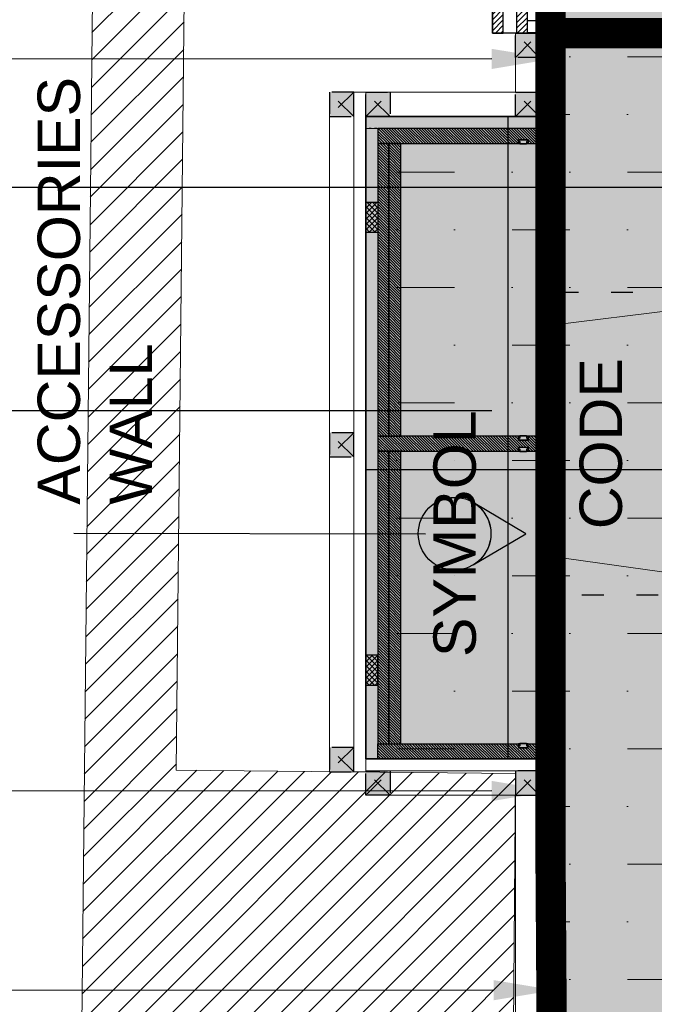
# Model space of a CAD drawing. Header units: centimetres. Extents: x -2854 to 18796, y -762 to 9238.
# Tile 123 of 173: x 567 to 672, y 1743 to 1906. Entities that reach past the tile are written whole.
import ezdxf
from ezdxf.enums import TextEntityAlignment as Align

# ---------------------------------------------------------------- set-up
doc = ezdxf.new("R2010")
doc.units = ezdxf.units.CM
doc.header["$LTSCALE"] = 0.3
doc.linetypes.add('ACAD_ISO02W100', pattern=[15, 12, -3])
doc.linetypes.add('ACAD_ISO03W100', pattern=[30, 12, -18])
for name, color, linetype, lineweight in [('_IVELA_FOCUSING', 30, 'Continuous', 15), ('KK_ARC_WALL 0.2', 3, 'Continuous', 20), ('KK_ARC_WALL DETAIL 0.09', 253, 'Continuous', 9), ('KK_DIM', 253, 'Continuous', 5), ('KK_FIN_CEILING', 7, 'Continuous', 5), ('KK_FUR_DET', 251, 'Continuous', 9), ('KK_FUR_TXT', 251, 'Continuous', 9), ('XR_EXIST_WALLS_0.2', 2, 'Continuous', 20)]:
    doc.layers.add(name, color=color, linetype=linetype, lineweight=lineweight)
for name, color, linetype in [('IVELA __linee di riferimento', 253, 'ACAD_ISO02W100'), ('KK_ARC_AREAS', 1, 'Continuous'), ('KK_ARC_PROJECTION', 253, 'ACAD_ISO03W100'), ('KK_FIN_FLOOR', 7, 'Continuous'), ('KK_FIN_WALLS', 7, 'Continuous'), ('KK_FUR_HATCH', 253, 'Continuous'), ('XR_EXIST_WALL_HATCH', 253, 'Continuous')]:
    doc.layers.add(name, color=color, linetype=linetype)
doc.layers.add('KK_Defpoints', color=40, linetype='Continuous', plot=False)
doc.layers.add('KK_TAG_ELECTRICAL', color=7, linetype='Continuous', true_color=0x0070e2)
doc.styles.add('KIKO Milano_Light', font='Arial.ttf')
doc.dimstyles.new('KIKO', dxfattribs={"dimtxt": 1.5, "dimasz": 1, "dimexe": 0, "dimexo": 2, "dimgap": 0.7, "dimtad": 0, "dimtih": 1, "dimtoh": 1, "dimdec": 0, "dimzin": 0, "dimtxsty": 'KIKO Milano_Light', "dimblk": 'ARCHTICK', "dimcen": 0.09, "dimadec": 1, "dimazin": 0, "dimtfac": 1, "dimtdec": 0, "dimtix": 1, "dimtofl": 0, "dimtmove": 0, "dimatfit": 3, "dimldrblk": 'ARCHTICK', "dimfxl": 5, "dimfxlon": 1, "dimtolj": 1, "dimtzin": 0, "dimlwe": 5, "dimarcsym": 0})
pattern_1 = [(135, (28873.21332761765, -54086.55155207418), (-0.2245064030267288, -0.224506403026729), [])]

# ---------------------------------------------------------------- blocks, each defined once
blk = doc.blocks.new('_ArchTick')
at = {"color": 0, "linetype": 'ByBlock', "const_width": 0.15}
blk.add_lwpolyline([(-0.5, -0.5), (0.5, 0.5)], dxfattribs=at)
blk = doc.blocks.new('*D118')
at = {"layer": 'Defpoints', "color": 0, "transparency": 16777216}
for p in [(539.8462570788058, 1787.187443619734), (654.2577631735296, 1787.187443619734), (654.956426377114, 1610.156779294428)]:
    blk.add_point(p, dxfattribs=at)
at = {"layer": 'KK_DIM', "color": 0, "linetype": 'ACAD_ISO03W100', "lineweight": 5, "transparency": 16777216}
for p, q in [((564.8462570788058, 1787.187443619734), (539.8462570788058, 1787.187443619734)), ((564.8462570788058, 1610.156779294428), (539.8462570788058, 1610.156779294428))]:
    blk.add_line(p, q, dxfattribs=at)
at = {"layer": 'KK_DIM', "color": 0, "lineweight": -2, "transparency": 16777216}
for p, q in [((539.8462570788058, 1787.187443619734), (539.8462570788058, 1705.937459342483)), ((539.8462570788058, 1610.156779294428), (539.8462570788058, 1691.406763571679))]:
    blk.add_line(p, q, dxfattribs=at)
at = {"layer": 'KK_DIM', "color": 0, "lineweight": -2, "transparency": 16777216, "xscale": 5, "yscale": 5, "zscale": 5}
for p, rotation in [((539.8462570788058, 1787.187443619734), 90), ((539.8462570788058, 1610.156779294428), 270)]:
    blk.add_blockref('_ArchTick', p, dxfattribs=dict(at, rotation=rotation))
at = {"layer": 'KK_DIM', "color": 0, "transparency": 16777216, "insert": (539.8462570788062, 1698.67211145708), "char_height": 7.5, "attachment_point": 5, "style": 'KIKO Milano_Light'}
blk.add_mtext('\\A1;177', dxfattribs=at)
blk = doc.blocks.new('*D119')
at = {"layer": 'Defpoints', "color": 0, "transparency": 16777216}
for p in [(654.9564263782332, 1891.282137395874), (539.8462570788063, 1787.210738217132), (654.956426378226, 1787.210738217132)]:
    blk.add_point(p, dxfattribs=at)
at = {"layer": 'KK_DIM', "color": 0, "linetype": 'ACAD_ISO03W100', "lineweight": 5, "transparency": 16777216}
for p, q in [((564.8462570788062, 1891.282137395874), (539.8462570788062, 1891.282137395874)), ((564.8462570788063, 1787.210738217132), (539.8462570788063, 1787.210738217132))]:
    blk.add_line(p, q, dxfattribs=at)
at = {"layer": 'KK_DIM', "color": 0, "lineweight": -2, "transparency": 16777216}
for p, q in [((539.8462570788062, 1891.282137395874), (539.8462570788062, 1846.575735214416)), ((539.8462570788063, 1787.210738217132), (539.8462570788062, 1831.91714039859))]:
    blk.add_line(p, q, dxfattribs=at)
at = {"layer": 'KK_DIM', "color": 0, "lineweight": -2, "transparency": 16777216, "xscale": 5, "yscale": 5, "zscale": 5}
for p, rotation in [((539.8462570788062, 1891.282137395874), 90), ((539.8462570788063, 1787.210738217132), 270)]:
    blk.add_blockref('_ArchTick', p, dxfattribs=dict(at, rotation=rotation))
at = {"layer": 'KK_DIM', "color": 0, "transparency": 16777216, "insert": (539.8462570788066, 1839.246437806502), "char_height": 7.5, "attachment_point": 5, "style": 'KIKO Milano_Light'}
blk.add_mtext('\\A1;104', dxfattribs=at)
blk = doc.blocks.new('*D120')
at = {"layer": 'Defpoints', "color": 0, "transparency": 16777216}
for p in [(539.7191332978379, 2123.473934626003), (654.9564263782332, 2123.473934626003), (654.9564263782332, 1891.282137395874)]:
    blk.add_point(p, dxfattribs=at)
at = {"layer": 'KK_DIM', "color": 0, "linetype": 'ACAD_ISO03W100', "lineweight": 5, "transparency": 16777216}
for p, q in [((564.7191332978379, 2123.473934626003), (539.7191332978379, 2123.473934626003)), ((564.7191332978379, 1891.282137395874), (539.7191332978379, 1891.282137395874))]:
    blk.add_line(p, q, dxfattribs=at)
at = {"layer": 'KK_DIM', "color": 0, "lineweight": -2, "transparency": 16777216}
for p, q in [((539.7191332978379, 2123.473934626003), (539.7191332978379, 2014.709891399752)), ((539.7191332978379, 1891.282137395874), (539.7191332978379, 2000.046180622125))]:
    blk.add_line(p, q, dxfattribs=at)
at = {"layer": 'KK_DIM', "color": 0, "lineweight": -2, "transparency": 16777216, "xscale": 5, "yscale": 5, "zscale": 5}
for p, rotation in [((539.7191332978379, 2123.473934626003), 90), ((539.7191332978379, 1891.282137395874), 270)]:
    blk.add_blockref('_ArchTick', p, dxfattribs=dict(at, rotation=rotation))
at = {"layer": 'KK_DIM', "color": 0, "transparency": 16777216, "insert": (539.7191332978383, 2007.378036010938), "char_height": 7.5, "attachment_point": 5, "style": 'KIKO Milano_Light'}
blk.add_mtext('\\A1;232', dxfattribs=at)
blk = doc.blocks.new('*D124')
at = {"layer": 'Defpoints', "color": 0, "transparency": 16777216}
for p in [(635.1044807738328, 2247.752450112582), (515.87827325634, 1257.477025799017), (645.7087667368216, 1257.477025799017)]:
    blk.add_point(p, dxfattribs=at)
at = {"layer": 'KK_DIM', "color": 0, "linetype": 'ACAD_ISO03W100', "lineweight": 5, "transparency": 16777216}
for p, q in [((540.8782732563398, 2247.752450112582), (515.8782732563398, 2247.752450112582)), ((540.87827325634, 1257.477025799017), (515.87827325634, 1257.477025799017))]:
    blk.add_line(p, q, dxfattribs=at)
at = {"layer": 'KK_DIM', "color": 0, "lineweight": -2, "transparency": 16777216}
for p, q in [((515.8782732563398, 2247.752450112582), (515.8782732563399, 1759.944035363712)), ((515.87827325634, 1257.477025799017), (515.8782732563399, 1745.285440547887))]:
    blk.add_line(p, q, dxfattribs=at)
at = {"layer": 'KK_DIM', "color": 0, "lineweight": -2, "transparency": 16777216, "xscale": 5, "yscale": 5, "zscale": 5}
for p, rotation in [((515.8782732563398, 2247.752450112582), 90), ((515.87827325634, 1257.477025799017), 270)]:
    blk.add_blockref('_ArchTick', p, dxfattribs=dict(at, rotation=rotation))
at = {"layer": 'KK_DIM', "color": 0, "transparency": 16777216, "insert": (515.8782732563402, 1752.614737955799), "char_height": 7.5, "attachment_point": 5, "style": 'KIKO Milano_Light'}
blk.add_mtext('\\A1;990', dxfattribs=at)
blk = doc.blocks.new('LUCE LED_PLAN')
at = {"layer": 'KK_FUR_DET', "color": 8}
blk.add_lwpolyline([(-0.7025000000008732, 0.7000000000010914), (-0.8, 0.7000000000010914), (-0.8, 0.7250454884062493, -0.3615435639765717), (-0.7754626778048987, 0.7545439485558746), (-0.5480554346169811, 0.7966564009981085, -0.04580970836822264), (-0.5116375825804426, 0.8000000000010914), (0.5116375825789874, 0.8000000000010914, -0.04580970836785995), (0.5480554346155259, 0.7966564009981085), (0.7754626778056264, 0.7545439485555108, -0.3615435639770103), (0.8000000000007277, 0.7250454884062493), (0.8000000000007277, 0.7000000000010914), (0.7024999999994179, 0.7000000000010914), (0.7024999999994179, 0.5600000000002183), (0.627499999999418, 0.5600000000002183), (0.627499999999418, 0.7000000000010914), (-0.6275000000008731, 0.7000000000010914), (-0.6275000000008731, 0.5600000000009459), (-0.7025000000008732, 0.5600000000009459), (-0.7025000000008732, 0.7000000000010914)], format="xyb", dxfattribs=at)
blk.add_lwpolyline([(-0.8000000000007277, 1.091393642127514e-12), (-0.8000000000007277, 0.7000000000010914), (-0.7025000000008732, 0.7000000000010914), (-0.7225000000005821, 0.685000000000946), (-0.7025000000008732, 0.6700000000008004), (-0.7225000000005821, 0.6550000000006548), (-0.7025000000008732, 0.6400000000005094), (-0.7225000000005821, 0.6250000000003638), (-0.7025000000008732, 0.6100000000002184), (-0.7225000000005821, 0.5950000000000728), (-0.7025000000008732, 0.5799999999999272), (-0.7025000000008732, 0.5350000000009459), (-0.6275000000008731, 0.5350000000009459), (-0.6275000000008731, 0.5799999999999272), (-0.6075000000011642, 0.5950000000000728), (-0.6275000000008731, 0.6100000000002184), (-0.6075000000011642, 0.6250000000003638), (-0.6275000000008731, 0.6400000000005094), (-0.6075000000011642, 0.6550000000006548), (-0.6275000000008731, 0.6700000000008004), (-0.6075000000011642, 0.685000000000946), (-0.6275000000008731, 0.7000000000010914), (-0.5300000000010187, 0.7000000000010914), (-0.5300000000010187, 0.3700000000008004), (-0.6700000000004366, 0.3700000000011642), (-0.6700000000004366, 0.1000000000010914), (0.6699999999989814, 0.09999999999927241), (0.669999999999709, 0.3699999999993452), (0.5299999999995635, 0.3700000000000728), (0.5299999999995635, 0.7000000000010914), (0.627499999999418, 0.7000000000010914), (0.607499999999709, 0.685000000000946), (0.627499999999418, 0.6700000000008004), (0.607499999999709, 0.6550000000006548), (0.627499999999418, 0.6400000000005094), (0.607499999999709, 0.6250000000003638), (0.627499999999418, 0.6100000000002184), (0.607499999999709, 0.5950000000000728), (0.627499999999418, 0.5799999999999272), (0.627499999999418, 0.5350000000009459), (0.7024999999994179, 0.5350000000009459), (0.7024999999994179, 0.5799999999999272), (0.722499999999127, 0.5950000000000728), (0.7024999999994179, 0.6100000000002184), (0.722499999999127, 0.6250000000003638), (0.7024999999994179, 0.6400000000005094), (0.722499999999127, 0.6550000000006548), (0.7024999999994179, 0.6700000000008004), (0.722499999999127, 0.685000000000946), (0.7024999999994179, 0.7000000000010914), (0.8, 0.7000000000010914), (0.8, -1.091393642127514e-12), (-0.8000000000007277, 1.091393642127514e-12)], dxfattribs=at)

msp = doc.modelspace()

# ---------------------------------------------------------------- hatches: boundary and pattern name
at = {"ltscale": 50}
h = msp.add_hatch(dxfattribs=at)
h.set_pattern_fill('ANSI31', color=256, scale=0.2000000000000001, angle=180, style=0)
h.set_pattern_definition([(225, (1979.742602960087, -145.3005256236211), (0.4490128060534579, -0.4490128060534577), [])])
h.paths.add_polyline_path([(653.1563986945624, 1903.474941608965), (653.1563986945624, 1907.343256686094), (654.9563986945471, 1907.343256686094), (654.9563986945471, 1903.474941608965)])
h.paths.add_polyline_path([(650.9563986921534, 1903.474941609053), (650.9563986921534, 2030.293754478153), (649.1563986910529, 2030.293754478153), (649.1563986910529, 1903.474941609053)])
h.paths.add_polyline_path([(646.9564089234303, 1903.474941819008), (646.9564089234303, 2098.086955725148), (645.1564115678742, 2098.086955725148), (645.1564115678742, 1903.474941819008)])
h.paths.add_polyline_path([(646.9564103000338, 2028.29375447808), (646.9564103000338, 2030.293754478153), (649.1563986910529, 2030.293754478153), (649.1563986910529, 2028.29375447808)])
h.paths.add_polyline_path([(650.9565187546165, 2096.051088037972), (650.9565187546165, 2098.051088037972), (653.1563986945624, 2098.051088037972), (653.1563986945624, 2096.051088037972)])
h.paths.add_polyline_path([(650.9563986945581, 2094.251088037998), (650.9563986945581, 2096.051088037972), (651.4563986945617, 2096.051088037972), (651.4563986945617, 2094.251088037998)])
h.paths.add_polyline_path([(654.9564089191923, 2094.251088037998), (654.9564089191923, 2098.086963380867), (653.1563986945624, 2098.086963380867), (653.1563986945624, 2094.251088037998)])
h.paths.add_polyline_path([(650.9563986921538, 2094.251088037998), (650.9563986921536, 2098.086963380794), (649.1563986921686, 2098.086963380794), (649.1563986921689, 2094.251088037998)])
h.paths.add_polyline_path([(646.9564109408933, 2094.251088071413), (646.9564109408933, 2096.051088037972), (647.4563986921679, 2096.051088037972), (647.4563986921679, 2094.251088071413)])
h.paths.add_polyline_path([(649.1563986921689, 2096.051088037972), (649.1563986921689, 2098.051088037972), (646.9564109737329, 2098.051088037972), (646.9564109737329, 2096.051088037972)])
at = {"layer": 'KK_ARC_AREAS', "true_color": 0xb896c1, "transparency": 33554559}
h = msp.add_hatch(color=253, dxfattribs=at)
h.dxf.hatch_style = 1
h.paths.add_polyline_path([(597.3874383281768, 1291.352072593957), (597.3874383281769, 1610.156710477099), (654.9564263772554, 1610.156710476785), (654.9564263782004, 1783.622289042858), (624.2564123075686, 1783.622289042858), (624.2564123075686, 1889.722289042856), (654.9564263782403, 1889.722289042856), (654.9564263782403, 2123.473934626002), (648.7892178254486, 2123.473934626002), (819.256426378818, 2123.473934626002), (819.256426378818, 2100.086963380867), (829.256426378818, 2100.086963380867), (829.256426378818, 2110.087210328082), (930.0715884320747, 2110.086598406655), (930.0715884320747, 2100.086598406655), (958.2694010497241, 2100.087210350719), (958.2694010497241, 2074.217536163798), (1001.270083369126, 2074.242259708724), (1001.270083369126, 1291.340429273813), (917.7086963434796, 1291.340429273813), (917.7086963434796, 1241.477026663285), (647.7087667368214, 1241.477026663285), (647.7087667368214, 1291.352072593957)])
at = {"layer": 'KK_ARC_WALL 0.2', "true_color": 0xffffff}
h = msp.add_hatch(color=7, dxfattribs=at)
h.dxf.hatch_style = 1
h.paths.add_polyline_path([(652.9564123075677, 1899.472289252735), (648.9564123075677, 1899.472289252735), (648.9564123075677, 1903.472289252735), (652.9564123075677, 1903.472289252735)])
h = msp.add_hatch(color=7, dxfattribs=at)
h.dxf.hatch_style = 1
h.paths.add_polyline_path([(622.2564123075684, 1889.722289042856), (622.2564123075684, 1893.722289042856), (618.2564123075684, 1893.722289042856), (618.2564123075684, 1889.722289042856)])
h = msp.add_hatch(color=7, dxfattribs=at)
h.dxf.hatch_style = 1
h.paths.add_polyline_path([(628.2563982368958, 1889.722289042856), (624.2563982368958, 1889.722289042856), (624.2563982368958, 1893.722289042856), (628.2563982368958, 1893.722289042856)])
h = msp.add_hatch(color=7, dxfattribs=at)
h.dxf.hatch_style = 1
h.paths.add_polyline_path([(652.9564123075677, 1889.722289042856), (648.9564123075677, 1889.722289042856), (648.9564123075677, 1893.722289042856), (652.9564123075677, 1893.722289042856)])
h = msp.add_hatch(color=7, dxfattribs=at)
h.dxf.hatch_style = 1
h.paths.add_polyline_path([(622.2564123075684, 1833.484847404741), (622.2564123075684, 1837.484847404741), (618.2564123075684, 1837.484847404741), (618.2564123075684, 1833.484847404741)])
h = msp.add_hatch(color=7, dxfattribs=at)
h.dxf.hatch_style = 1
h.paths.add_polyline_path([(622.2564123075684, 1781.484847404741), (622.2564123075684, 1785.484847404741), (618.2564123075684, 1785.484847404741), (618.2564123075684, 1781.484847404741)])
h = msp.add_hatch(color=7, dxfattribs=at)
h.dxf.hatch_style = 1
h.paths.add_polyline_path([(628.2564123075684, 1777.622289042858), (624.2564123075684, 1777.622289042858), (624.2564123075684, 1781.622289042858), (628.2564123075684, 1781.622289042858)])
h = msp.add_hatch(color=7, dxfattribs=at)
h.dxf.hatch_style = 1
h.paths.add_polyline_path([(648.9564263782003, 1777.622289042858), (652.9564263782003, 1777.622289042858), (652.9564263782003, 1781.622289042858), (648.9564263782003, 1781.622289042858)])
at = {"layer": 'KK_FIN_CEILING', "lineweight": 5, "true_color": 0x939598, "transparency": 33554610}
h = msp.add_hatch(dxfattribs=at)
h.set_pattern_fill('MUDST', color=252, scale=1.5, angle=-1.272221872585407e-14)
h.set_pattern_definition([(0, (629.3415356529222, 2261.490601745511), (19.05, 9.524999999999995), [9.524999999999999, -9.524999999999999, 0, -9.524999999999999, 0, -9.524999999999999])])
edge = h.paths.add_edge_path(flags=0)
edge.add_line((821.9430370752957, 1414.422047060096), (776.9430370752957, 1414.422047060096))
edge.add_arc((776.9430370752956, 1429.422047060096), 15, 181.4287916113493, 270.0000000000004, ccw=False)
edge.add_line((761.9477007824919, 1429.048029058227), (761.9932667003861, 1749.248572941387))
edge.add_arc((776.9430370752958, 1748.022047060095), 15.00000000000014, 89.99999999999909, 175.30977977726, ccw=False)
edge.add_line((776.943037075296, 1763.022047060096), (821.9430370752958, 1763.022047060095))
edge.add_arc((821.9430370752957, 1748.022047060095), 15, 0, 89.9999999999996, ccw=False)
edge.add_line((836.9430370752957, 1748.022047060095), (836.9430370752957, 1429.422047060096))
edge.add_arc((821.9430370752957, 1429.422047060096), 15, -90, 0, ccw=False)
edge = h.paths.add_edge_path(flags=16)
edge.add_arc((871.9430370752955, 1379.455148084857), 15.00000000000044, 270.0523249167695, 359.9999999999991)
edge.add_line((886.9430370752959, 1379.455148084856), (886.9430370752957, 1798.022047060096))
edge.add_arc((871.9430370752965, 1798.022047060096), 14.9999999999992, 0, 89.99999999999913)
edge.add_line((871.9430370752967, 1813.022047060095), (726.8503554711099, 1813.022047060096))
edge.add_arc((726.8503554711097, 1798.022047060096), 14.99999999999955, 89.99999999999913, 180.0301683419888)
edge.add_line((711.8503575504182, 1798.014149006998), (711.9605704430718, 1379.381047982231))
edge.add_arc((726.9605683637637, 1379.388946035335), 15.00000000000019, 180.0301683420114, 270.0523249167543)
edge.add_line((726.9742669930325, 1364.388952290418), (871.9567357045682, 1364.455154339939))
edge = h.paths.add_edge_path()
edge.add_arc((849.2567453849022, 1918.470254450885), 15.00000023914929, -89.99999962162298, 0.007933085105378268, ccw=False)
edge.add_line((840.5734226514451, 1903.472289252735), (654.9564253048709, 1903.472289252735))
edge.add_line((654.9564253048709, 1903.472289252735), (654.9564263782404, 1889.060738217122))
edge.add_line((654.9564263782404, 1889.060738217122), (624.2564123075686, 1889.060738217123))
edge.add_line((624.2564123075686, 1889.060738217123), (624.2564123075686, 1783.622289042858))
edge.add_line((624.2564123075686, 1783.622289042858), (654.9564123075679, 1783.622289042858))
edge.add_line((654.9564123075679, 1783.622289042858), (654.9564123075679, 1610.156710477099))
edge.add_line((654.9564123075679, 1610.156710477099), (640.393944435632, 1610.156710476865))
edge.add_line((640.393944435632, 1610.156710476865), (640.3904301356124, 1291.340534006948))
edge.add_line((640.3904301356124, 1291.340534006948), (647.7087667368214, 1291.340534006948))
edge.add_line((647.7087667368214, 1291.340534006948), (647.7087667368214, 1241.477026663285))
edge.add_line((647.7087667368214, 1241.477026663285), (917.7086963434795, 1241.477026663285))
edge.add_line((917.7086963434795, 1241.477026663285), (917.7087660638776, 1291.340264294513))
edge.add_line((917.7087660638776, 1291.340264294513), (958.2698532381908, 1291.356805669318))
edge.add_line((958.2698532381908, 1291.356805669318), (958.2698532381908, 2074.217536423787))
edge.add_line((958.2698532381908, 2074.217536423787), (958.2698925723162, 2100.087210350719))
edge.add_line((958.2698925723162, 2100.087210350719), (864.2564228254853, 2100.087043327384))
edge.add_line((864.2564228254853, 2100.087043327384), (864.2567454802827, 1918.472331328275))
h = msp.add_hatch(dxfattribs=at)
h.set_pattern_fill('CROSS', color=252, angle=-1.272221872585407e-14)
h.set_pattern_definition([(0, (629.3415356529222, 2221.490601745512), (6.350000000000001, 6.349999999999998), [3.175, -9.525]), (90, (630.9290356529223, 2219.903101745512), (-6.349999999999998, 6.350000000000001), [3.175, -9.525])])
edge = h.paths.add_edge_path()
edge.add_line((864.2564228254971, 2100.087043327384), (819.2564263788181, 2100.086963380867))
edge.add_line((819.2564263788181, 2100.086963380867), (819.256426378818, 2098.086963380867))
edge.add_line((819.256426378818, 2098.086963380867), (819.2572467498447, 1958.472289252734))
edge.add_arc((809.0978660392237, 1957.635858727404), 10.1937545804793, -115.98098890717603, 4.7065954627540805, ccw=False)
edge.add_line((804.6322584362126, 1948.472290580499), (654.9564220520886, 1948.472279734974))
edge.add_line((654.9564220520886, 1948.472279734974), (654.9564253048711, 1903.472289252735))
edge.add_line((654.9564253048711, 1903.472289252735), (849.256745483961, 1903.470254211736))
edge.add_arc((849.2567454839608, 1918.470254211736), 15.00000000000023, 270.0000000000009, 359.9999999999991)
edge.add_line((864.256745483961, 1918.470254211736), (864.2564228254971, 2100.087043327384))
at = {"layer": 'KK_FIN_FLOOR', "true_color": 0x636466, "transparency": 33554559}
h = msp.add_hatch(dxfattribs=at)
h.set_pattern_fill('KK_PAV100X100CM', color=251, scale=0.9, angle=-90.00000000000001, pattern_type=2)
h.set_pattern_definition([(270, (917.7086963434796, 1291.340534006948), (90, -3.445711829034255e-14), []), (0, (917.7086963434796, 1291.340534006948), (3.996802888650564e-14, 90), [])])
h.paths.add_polyline_path([(1001.246731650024, 2074.155283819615), (958.246501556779, 2074.155349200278), (958.2465411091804, 2100.00023446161), (930.0472510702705, 2100.005800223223), (930.0464488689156, 2109.97400153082), (924.1538323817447, 2109.97400153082), (831.4446527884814, 2109.97400153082), (831.4418184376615, 2100.000234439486), (819.2330746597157, 2100.000234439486), (819.2330746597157, 2123.386958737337), (653.1563977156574, 2123.386946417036), (653.1563942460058, 1889.635313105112), (624.2330605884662, 1889.63532722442), (624.2330605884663, 1783.535313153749), (654.9330605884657, 1783.535313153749), (654.9330746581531, 1610.06973458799), (597.3640866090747, 1610.070004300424), (597.3643004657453, 1291.265096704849), (647.6854150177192, 1291.253558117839), (648.474596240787, 1241.477026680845), (702.7087647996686, 1241.477026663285), (702.7087647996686, 1291.423847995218), (864.7087647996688, 1291.340256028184), (865.2087647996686, 1241.477026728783), (918.4978775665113, 1241.477026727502), (917.6853446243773, 1241.390050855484), (917.7086963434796, 1291.340429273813), (1001.270083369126, 1291.340429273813), (1001.246731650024, 1394.680872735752)])
at = {"layer": 'KK_FUR_HATCH'}
h = msp.add_hatch(dxfattribs=at)
h.set_pattern_fill('ANSI31', color=8, scale=0.1, angle=90.00000000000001)
h.set_pattern_definition([(135, (817.0206101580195, 1557.171472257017), (-0.2245064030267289, -0.224506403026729), [])])
h.paths.add_polyline_path([(654.7564049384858, 1903.472289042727), (654.7564123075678, 1888.472289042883), (653.0564123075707, 1888.472289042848), (653.0564049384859, 1903.472289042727)])
h = msp.add_hatch(dxfattribs=at)
h.set_pattern_fill('ANSI31', color=8, scale=0.2, angle=90.00000000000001)
h.set_pattern_definition([(135, (654.9564123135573, 1810.27228904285), (-0.4490128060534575, -0.4490128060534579), [])])
h.paths.add_polyline_path([(654.9564123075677, 1888.472289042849), (654.9564123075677, 1886.472289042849), (653.0564123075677, 1886.472289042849), (653.0564123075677, 1888.472289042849)])
h = msp.add_hatch(dxfattribs=at)
h.set_pattern_fill('ANSI31', color=8, scale=0.1, angle=90.00000000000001)
h.set_pattern_definition([(135, (28873.21332761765, -54133.35956798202), (-0.2245064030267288, -0.224506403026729), [])])
h.paths.add_polyline_path([(626.2564123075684, 1887.722289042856), (626.2564123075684, 1885.222289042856), (649.4564123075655, 1885.222289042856), (649.4564123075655, 1885.922289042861), (651.0564123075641, 1885.922289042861), (651.0564123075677, 1885.222289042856), (653.0564123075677, 1885.222289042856), (653.0564123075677, 1887.722289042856)])
h = msp.add_hatch(dxfattribs=at)
h.set_pattern_fill('ANSI31', color=8, scale=0.1, angle=90.00000000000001)
h.set_pattern_definition([(135, (28871.41332761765, -54031.75956798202), (-0.2245064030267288, -0.224506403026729), [])])
h.paths.add_polyline_path([(628.0564123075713, 1836.922289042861), (628.0564123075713, 1885.222289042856), (626.2564123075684, 1885.222289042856), (626.2564123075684, 1836.922289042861)])
h = msp.add_hatch(dxfattribs=at)
h.set_pattern_fill('ANSI31', color=8, scale=0.1, angle=90.00000000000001)
h.set_pattern_definition([(135, (28873.21332761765, -54031.75956798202), (-0.2245064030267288, -0.224506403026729), [])])
h.paths.add_polyline_path([(630.0564123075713, 1836.922289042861), (630.0564123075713, 1885.222289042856), (628.0564123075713, 1885.222289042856), (628.0564123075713, 1836.922289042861)])
h = msp.add_hatch(dxfattribs=at)
h.set_pattern_fill('ANSI37', color=8, scale=0.2, angle=90.00000000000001)
h.set_pattern_definition([(135, (817.0206175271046, 1549.171472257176), (-0.4490128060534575, -0.4490128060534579), []), (225, (817.0206175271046, 1549.171472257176), (0.4490128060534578, -0.4490128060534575), [])])
h.paths.add_polyline_path([(626.2564123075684, 1875.563087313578), (626.2564123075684, 1870.566586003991), (624.2564123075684, 1870.566586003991), (624.2564123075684, 1875.563087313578)])
h = msp.add_hatch(dxfattribs=at)
h.set_pattern_fill('ANSI31', color=8, scale=0.1, angle=90.00000000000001)
h.set_pattern_definition(pattern_1)
h.paths.add_polyline_path([(626.2564123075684, 1836.922289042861), (626.2564123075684, 1834.422289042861), (649.4564123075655, 1834.422289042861), (649.4564123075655, 1835.122289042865), (651.0564123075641, 1835.122289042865), (651.0564123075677, 1834.422289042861), (653.0564123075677, 1834.422289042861), (653.0564123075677, 1836.922289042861), (651.0564123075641, 1836.922289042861), (651.0564123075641, 1836.222289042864), (649.4564123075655, 1836.222289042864), (649.4564123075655, 1836.922289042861)])
h = msp.add_hatch(dxfattribs=at)
h.set_pattern_fill('ANSI31', color=8, scale=0.1, angle=90.00000000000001)
h.set_pattern_definition([(135, (28871.41332761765, -54082.55956798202), (-0.2245064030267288, -0.224506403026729), [])])
h.paths.add_polyline_path([(628.0564123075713, 1786.122289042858), (628.0564123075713, 1834.422289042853), (626.2564123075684, 1834.422289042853), (626.2564123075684, 1786.122289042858)])
h = msp.add_hatch(dxfattribs=at)
h.set_pattern_fill('ANSI31', color=8, scale=0.1, angle=90.00000000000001)
h.set_pattern_definition([(135, (28873.21332761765, -54082.55956798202), (-0.2245064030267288, -0.224506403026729), [])])
h.paths.add_polyline_path([(630.0564123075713, 1786.122289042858), (630.0564123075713, 1834.422289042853), (628.0564123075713, 1834.422289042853), (628.0564123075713, 1786.122289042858)])
h = msp.add_hatch(dxfattribs=at)
h.set_pattern_fill('ANSI37', color=8, scale=0.2, angle=90.00000000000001)
h.set_pattern_definition([(135, (817.0206175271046, 1599.971472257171), (-0.4490128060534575, -0.4490128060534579), []), (225, (817.0206175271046, 1599.971472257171), (0.4490128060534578, -0.4490128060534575), [])])
h.paths.add_polyline_path([(626.2564123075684, 1795.773474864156), (626.2564123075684, 1800.769976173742), (624.2564123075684, 1800.769976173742), (624.2564123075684, 1795.773474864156)])
h = msp.add_hatch(dxfattribs=at)
h.set_pattern_fill('ANSI31', color=8, scale=0.1, angle=90.00000000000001)
h.set_pattern_definition(pattern_1)
h.paths.add_polyline_path([(626.2564123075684, 1783.622289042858), (626.2564123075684, 1786.122289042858), (649.4564123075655, 1786.122289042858), (649.4564123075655, 1785.422289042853), (651.0564123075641, 1785.422289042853), (651.0564123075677, 1786.122289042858), (653.0564123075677, 1786.122289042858), (653.0564123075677, 1783.622289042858)])
h = msp.add_hatch(dxfattribs=at)
h.set_pattern_fill('ANSI31', color=8, scale=0.2, angle=90.00000000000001)
h.set_pattern_definition([(135, (654.9564123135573, 1861.072289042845), (-0.4490128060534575, -0.4490128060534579), [])])
h.paths.add_polyline_path([(654.9564123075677, 1782.872289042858), (654.9564123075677, 1784.872289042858), (653.0564123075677, 1784.872289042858), (653.0564123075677, 1782.872289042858)])
h = msp.add_hatch(dxfattribs=at)
h.set_pattern_fill('ANSI31', color=8, scale=0.1, angle=90.00000000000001)
h.set_pattern_definition([(135, (817.020624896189, 1591.971472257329), (-0.2245064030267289, -0.224506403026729), [])])
h.paths.add_polyline_path([(654.7564196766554, 1767.872289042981), (654.7564123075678, 1782.872289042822), (653.0564123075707, 1782.872289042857), (653.0564196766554, 1767.872289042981)])
at = {"layer": 'KK_TAG_ELECTRICAL', "true_color": 0xffffff}
h = msp.add_hatch(color=7, dxfattribs=at)
h.dxf.hatch_style = 1
edge = h.paths.add_edge_path()
edge.add_arc((638.9190728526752, 1820.811626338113), 6, 90.00000000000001, 450)
at = {"layer": 'KK_TAG_ELECTRICAL', "linetype": 'Continuous', "lineweight": 0}
h = msp.add_hatch(color=150, dxfattribs=at)
edge = h.paths.add_edge_path()
edge.add_line((650.6796325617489, 1820.811626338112), (641.9801516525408, 1825.972032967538))
edge.add_arc((638.9190728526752, 1820.811626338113), 6.000000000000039, 408.5350961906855, 419.3241931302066, ccw=False)
edge.add_arc((638.9190728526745, 1820.811626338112), 6.000000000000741, 311.4649038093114, 408.5350961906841, ccw=False)
edge.add_arc((638.9190728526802, 1820.811626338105), 5.999999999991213, 300.67580686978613, 311.4649038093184, ccw=False)
edge.add_line((641.9801516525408, 1815.651219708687), (650.6796325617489, 1820.811626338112))
at = {"layer": 'XR_EXIST_WALL_HATCH'}
h = msp.add_hatch(dxfattribs=at)
h.set_pattern_fill('ANSI31', color=256)
h.set_pattern_definition([(45, (-153.7851414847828, 995.6580587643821), (-2.245064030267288, 2.245064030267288), [])])
h.paths.add_polyline_path([(2963.248468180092, 2268.186553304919), (2446.214858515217, 2268.186553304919), (2446.214858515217, 2253.055059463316), (2963.248468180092, 2253.055059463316)])
h.paths.add_polyline_path([(572.3596815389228, 1257.697678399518), (588.7096330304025, 1257.57349922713), (591.9908937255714, 1689.61213095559), (648.2577176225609, 1689.184792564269), (648.9564250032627, 1781.182132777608), (592.9595093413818, 1781.770696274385), (596.2048234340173, 2095.753080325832), (596.2048327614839, 2095.753079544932), (596.1044807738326, 2103.752450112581), (596.1044831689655, 2103.752441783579), (596.1044831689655, 2193.752464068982), (635.1044687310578, 2193.752464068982), (635.1044687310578, 2247.752453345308), (939.0680964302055, 2253.055066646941), (948.0681799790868, 2252.055745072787), (1036.063505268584, 2253.021092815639), (1036.057737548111, 2110.159430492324), (948.0788766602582, 2109.055732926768), (948.0779044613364, 2122.055733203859), (939.0779040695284, 2122.055059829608), (939.0789514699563, 2108.055059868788), (939.029109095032, 2107.593676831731), (939.0795497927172, 2100.054437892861), (954.1735654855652, 2100.24379210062), (1006.176457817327, 2100.092228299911), (1012.708544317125, 1273.325429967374), (1027.708487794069, 1273.281697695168), (1021.214998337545, 2095.159426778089), (1051.057138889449, 2095.159426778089), (1051.064126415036, 2268.186553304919), (947.9036418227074, 2267.054830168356), (581.1044794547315, 2262.011312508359), (581.1044794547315, 2103.752441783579)])

# ---------------------------------------------------------------- linework, layer by layer
for points, elevation in [([(645.1564115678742, 1903.474941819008), (645.1564115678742, 2098.086963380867), (654.9564089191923, 2098.086963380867), (654.9564089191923, 1903.474941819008)], 3.07414579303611e-07), ([(646.9564089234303, 1903.474941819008), (646.9564089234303, 2098.086955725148), (645.1564115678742, 2098.086955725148), (645.1564115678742, 1903.474941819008)], 3.07414579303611e-07), ([(650.9563986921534, 1903.474941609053), (650.9563986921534, 2030.293754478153), (649.1563986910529, 2030.293754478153), (649.1563986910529, 1903.474941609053)], 3.07414579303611e-07), ([(653.1563986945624, 1903.474941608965), (653.1563986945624, 1907.343256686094), (654.9563986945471, 1907.343256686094), (654.9563986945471, 1903.474941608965)], 3.07414579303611e-07), ([(650.9563986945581, 1903.54325668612), (650.9563986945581, 1905.54325668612), (653.1563986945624, 1905.54325668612), (653.1563986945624, 1903.54325668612)], 3.07414579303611e-07), ([(654.9564060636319, 1888.472289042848), (654.9563986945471, 1903.472289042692), (654.756404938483, 1903.472289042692), (654.7564123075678, 1888.472289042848)], 3.07414579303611e-07), ([(654.9564123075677, 1888.472289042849), (654.9564123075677, 1886.472289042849), (653.0564123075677, 1886.472289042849), (653.0564123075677, 1888.472289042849)], 3.276982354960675e-06), ([(626.2564123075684, 1887.722289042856), (626.2564123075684, 1885.222289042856), (649.4564123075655, 1885.222289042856), (649.4564123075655, 1885.922289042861), (651.0564123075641, 1885.922289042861), (651.0564123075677, 1885.222289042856), (653.0564123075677, 1885.222289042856), (653.0564123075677, 1887.722289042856)], 1.51390334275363e-06), ([(628.0564123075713, 1836.922289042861), (628.0564123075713, 1885.222289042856), (626.2564123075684, 1885.222289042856), (626.2564123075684, 1836.922289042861)], 1.51390334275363e-06), ([(630.0564123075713, 1836.922289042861), (630.0564123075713, 1885.222289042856), (628.0564123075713, 1885.222289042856), (628.0564123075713, 1836.922289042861)], 1.51390334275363e-06), ([(626.2564123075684, 1875.563087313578), (626.2564123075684, 1870.566586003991), (624.2564123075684, 1870.566586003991), (624.2564123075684, 1875.563087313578)], 1.51390334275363e-06), ([(626.2564123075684, 1836.922289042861), (626.2564123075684, 1834.422289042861), (649.4564123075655, 1834.422289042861), (649.4564123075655, 1835.122289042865), (651.0564123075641, 1835.122289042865), (651.0564123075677, 1834.422289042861), (653.0564123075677, 1834.422289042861), (653.0564123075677, 1836.922289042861), (651.0564123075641, 1836.922289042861), (651.0564123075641, 1836.222289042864), (649.4564123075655, 1836.222289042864), (649.4564123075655, 1836.922289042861)], 1.51390334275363e-06), ([(628.0564123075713, 1786.122289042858), (628.0564123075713, 1834.422289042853), (626.2564123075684, 1834.422289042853), (626.2564123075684, 1786.122289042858)], 1.51390334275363e-06), ([(630.0564123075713, 1786.122289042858), (630.0564123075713, 1834.422289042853), (628.0564123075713, 1834.422289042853), (628.0564123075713, 1786.122289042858)], 1.51390334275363e-06), ([(626.2564123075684, 1795.773474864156), (626.2564123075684, 1800.769976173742), (624.2564123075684, 1800.769976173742), (624.2564123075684, 1795.773474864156)], 1.51390334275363e-06), ([(626.2564123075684, 1783.622289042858), (626.2564123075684, 1786.122289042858), (649.4564123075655, 1786.122289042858), (649.4564123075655, 1785.422289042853), (651.0564123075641, 1785.422289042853), (651.0564123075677, 1786.122289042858), (653.0564123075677, 1786.122289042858), (653.0564123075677, 1783.622289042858)], 1.51390334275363e-06), ([(654.9564123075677, 1782.872289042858), (654.9564123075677, 1784.872289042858), (653.0564123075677, 1784.872289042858), (653.0564123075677, 1782.872289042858)], 3.276982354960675e-06), ([(654.9564134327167, 1767.872289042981), (654.9564060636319, 1782.872289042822), (654.7564123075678, 1782.872289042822), (654.7564196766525, 1767.872289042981)], 3.07414579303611e-07)]:
    msp.add_lwpolyline(points, close=True, dxfattribs=dict(elevation=elevation))
for points, elevation in [([(654.7564049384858, 1903.472289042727), (654.7564123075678, 1888.472289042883), (653.0564123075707, 1888.472289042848), (653.0564049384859, 1903.472289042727), (654.7564049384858, 1903.472289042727)], 3.07414579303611e-07), ([(654.9564123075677, 1784.872289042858), (654.9565295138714, 1886.472289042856)], 3.276982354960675e-06), ([(653.0564123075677, 1786.122289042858), (653.0564123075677, 1885.222289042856)], 1.51390334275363e-06), ([(654.7564196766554, 1767.872289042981), (654.7564123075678, 1782.872289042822), (653.0564123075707, 1782.872289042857), (653.0564196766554, 1767.872289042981), (654.7564196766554, 1767.872289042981)], 3.07414579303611e-07)]:
    msp.add_lwpolyline(points, dxfattribs=dict(elevation=elevation))
at = {"layer": '_IVELA_FOCUSING'}
for p, q in [((700.2269486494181, 1860.812659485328, -0.005435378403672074), (654.9605268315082, 1855.253822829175)), ((700.3110383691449, 1810.637119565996, -0.005435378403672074), (655.044616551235, 1817.044550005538))]:
    msp.add_line(p, q, dxfattribs=at)
at = {"layer": 'Defpoints', "linetype": 'ACAD_ISO03W100', "ltscale": 0.1, "elevation": 1.51390334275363e-06}
msp.add_lwpolyline([(653.0564123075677, 1887.722289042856), (624.2564123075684, 1887.722289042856), (624.2564123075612, 1783.622289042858), (653.0564123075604, 1783.622289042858)], dxfattribs=at)
at = {"layer": 'IVELA __linee di riferimento', "color": 253, "linetype": 'ACAD_ISO03W100'}
for p, q in [((722.3786066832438, 1860.657173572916, -227.235073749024), (654.9226888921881, 1860.657173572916, -227.235073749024)), ((726.5520983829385, 1810.657173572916, -227.235073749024), (653.3553338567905, 1810.657173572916, -227.235073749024))]:
    msp.add_line(p, q, dxfattribs=at)
at = {"layer": 'KK_ARC_PROJECTION'}
for p, q in [((652.9564123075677, 1899.472289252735, 1.51390334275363e-06), (648.9564123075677, 1903.472289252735, 1.51390334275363e-06)), ((648.9564123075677, 1899.472289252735, 1.51390334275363e-06), (652.9564123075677, 1903.472289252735, 1.51390334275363e-06)), ((622.2564123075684, 1889.722289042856, 1.51390334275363e-06), (618.2564123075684, 1893.722289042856, 1.51390334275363e-06)), ((622.2564123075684, 1893.722289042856, 1.51390334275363e-06), (618.2564123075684, 1889.722289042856, 1.51390334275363e-06)), ((628.2563982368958, 1889.722289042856, 1.51390334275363e-06), (624.2563982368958, 1893.722289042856, 1.51390334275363e-06)), ((624.2563982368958, 1889.722289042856, 1.51390334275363e-06), (628.2563982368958, 1893.722289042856, 1.51390334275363e-06)), ((652.9564123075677, 1889.722289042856, 1.51390334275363e-06), (648.9564123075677, 1893.722289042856, 1.51390334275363e-06)), ((648.9564123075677, 1889.722289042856, 1.51390334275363e-06), (652.9564123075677, 1893.722289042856, 1.51390334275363e-06)), ((622.2564123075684, 1833.484847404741, 1.51390334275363e-06), (618.2564123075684, 1837.484847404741, 1.51390334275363e-06)), ((622.2564123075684, 1837.484847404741, 1.51390334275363e-06), (618.2564123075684, 1833.484847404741, 1.51390334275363e-06)), ((622.2564123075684, 1781.484847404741, 1.51390334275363e-06), (618.2564123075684, 1785.484847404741, 1.51390334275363e-06)), ((622.2564123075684, 1785.484847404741, 1.51390334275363e-06), (618.2564123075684, 1781.484847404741, 1.51390334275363e-06)), ((628.2564123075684, 1777.622289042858), (624.2564123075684, 1781.622289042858)), ((624.2564123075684, 1777.622289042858), (628.2564123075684, 1781.622289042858)), ((648.9564263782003, 1777.622289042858), (652.9564263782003, 1781.622289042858)), ((652.9564263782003, 1777.622289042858), (648.9564263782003, 1781.622289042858))]:
    msp.add_line(p, q, dxfattribs=at)
at = {"layer": 'KK_ARC_PROJECTION', "elevation": -0.0004597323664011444}
msp.add_lwpolyline([(654.9564089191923, 1903.474941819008), (849.256745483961, 1903.470254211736, 0.4142135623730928), (864.256745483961, 1918.470254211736), (864.25642282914, 2100.084992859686)], format="xyb", dxfattribs=at)
at = {"layer": 'KK_ARC_PROJECTION', "color": 59, "true_color": 0x4b4844, "elevation": 1.51390334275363e-06}
for points in [[(652.9564123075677, 1899.472289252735), (648.9564123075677, 1899.472289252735), (648.9564123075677, 1903.472289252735), (652.9564123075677, 1903.472289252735)], [(622.2564123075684, 1889.722289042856), (622.2564123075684, 1893.722289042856), (618.2564123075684, 1893.722289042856), (618.2564123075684, 1889.722289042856)], [(628.2563982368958, 1889.722289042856), (624.2563982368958, 1889.722289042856), (624.2563982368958, 1893.722289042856), (628.2563982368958, 1893.722289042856)], [(652.9564123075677, 1889.722289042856), (648.9564123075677, 1889.722289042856), (648.9564123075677, 1893.722289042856), (652.9564123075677, 1893.722289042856)], [(622.2564123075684, 1833.484847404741), (622.2564123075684, 1837.484847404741), (618.2564123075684, 1837.484847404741), (618.2564123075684, 1833.484847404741)], [(622.2564123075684, 1781.484847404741), (622.2564123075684, 1785.484847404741), (618.2564123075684, 1785.484847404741), (618.2564123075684, 1781.484847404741)]]:
    msp.add_lwpolyline(points, close=True, dxfattribs=at)
at = {"layer": 'KK_ARC_PROJECTION', "color": 59, "true_color": 0x4b4844}
for points in [[(628.2564123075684, 1777.622289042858), (624.2564123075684, 1777.622289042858), (624.2564123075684, 1781.622289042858), (628.2564123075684, 1781.622289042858)], [(648.9564263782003, 1777.622289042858), (652.9564263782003, 1777.622289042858), (652.9564263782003, 1781.622289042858), (648.9564263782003, 1781.622289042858)]]:
    msp.add_lwpolyline(points, close=True, dxfattribs=at)
at = {"layer": 'KK_ARC_WALL 0.2', "elevation": 1.51390334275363e-06}
for points in [[(624.2563982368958, 1889.722289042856), (624.2563982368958, 1887.722289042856), (654.9564123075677, 1887.722289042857), (654.9564123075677, 1903.472289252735), (652.9564123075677, 1903.472289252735), (652.9564123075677, 1889.722289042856)], [(622.2564123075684, 1781.484847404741), (624.2564123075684, 1781.484847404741), (624.2564123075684, 1893.722289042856), (622.2564123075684, 1893.722289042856)]]:
    msp.add_lwpolyline(points, close=True, dxfattribs=at)
at = {"layer": 'KK_ARC_WALL 0.2'}
msp.add_lwpolyline([(591.3876521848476, 1612.156710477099), (652.9564263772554, 1612.156710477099), (652.9564263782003, 1781.622289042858), (624.2564123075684, 1781.622289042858), (624.2564123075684, 1783.622289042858), (654.9564263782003, 1783.622289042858), (654.9564263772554, 1610.156710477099), (591.3876521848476, 1610.156710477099)], close=True, dxfattribs=at)
at = {"layer": 'KK_ARC_WALL DETAIL 0.09', "elevation": 1.51390334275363e-06}
for points in [[(648.9564123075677, 1903.472289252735), (648.9564123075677, 1893.722289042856), (624.2563982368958, 1893.722289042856)], [(618.2564123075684, 1781.484847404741), (618.2564123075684, 1893.722289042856)]]:
    msp.add_lwpolyline(points, dxfattribs=at)
at = {"layer": 'KK_ARC_WALL DETAIL 0.09'}
msp.add_lwpolyline([(624.2564123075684, 1777.622289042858), (648.9564263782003, 1777.622289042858), (648.9564263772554, 1616.156710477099), (591.3876521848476, 1616.156710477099)], dxfattribs=at)
at = {"layer": 'KK_Defpoints'}
msp.add_lwpolyline([(597.3874383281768, 1291.352072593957), (597.3874383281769, 1610.156710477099), (654.9564263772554, 1610.156710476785), (654.9564263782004, 1783.622289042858), (624.2564123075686, 1783.622289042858), (624.2564123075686, 1889.722289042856), (654.9564263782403, 1889.722289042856), (654.9564263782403, 2123.473934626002), (648.7892178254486, 2123.473934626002), (819.256426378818, 2123.473934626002), (819.256426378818, 2100.086963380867), (829.256426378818, 2100.086963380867), (829.256426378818, 2110.087210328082), (930.0715884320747, 2110.086598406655), (930.0715884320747, 2100.086598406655), (958.2694010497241, 2100.087210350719), (958.2694010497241, 2074.217536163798), (1001.270083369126, 2074.242259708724), (1001.270083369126, 1291.340429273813), (917.7086963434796, 1291.340429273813), (917.7086963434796, 1241.477026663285), (647.7087667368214, 1241.477026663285), (647.7087667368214, 1291.352072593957), (597.3874383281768, 1291.352072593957)], close=True, dxfattribs=at)
for points in [[(647.7087667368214, 1241.477026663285), (917.7086963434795, 1241.477026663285), (917.7087660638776, 1291.340264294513), (958.2698532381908, 1291.356805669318), (958.2698532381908, 2074.217536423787), (958.2698925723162, 2100.087210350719), (819.2564263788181, 2100.086963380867), (819.2564263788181, 2123.473934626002), (653.1563872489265, 2123.473928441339), (653.1564047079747, 1889.722282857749), (624.2564123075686, 1889.722289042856), (624.2564123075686, 1783.622289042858), (654.9564123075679, 1783.622289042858), (654.9564123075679, 1610.156710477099), (640.393944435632, 1610.156710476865), (640.3904301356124, 1291.340534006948), (647.7087667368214, 1291.340534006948), (647.7087667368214, 1241.477026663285)], [(382.5941474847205, 1878.035762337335), (1223.255338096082, 1878.035762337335)]]:
    msp.add_lwpolyline(points, dxfattribs=at)
at = {"layer": 'KK_FIN_FLOOR'}
msp.add_lwpolyline([(647.7087664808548, 1241.477026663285), (917.708696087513, 1241.477026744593), (917.6883611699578, 1291.340255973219), (1001.270083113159, 1291.340255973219), (1001.270083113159, 2074.242259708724), (958.2698530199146, 2074.242325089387), (958.269892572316, 2100.087210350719), (930.0706025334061, 2100.092776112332), (930.0698003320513, 2110.060977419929), (831.4680122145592, 2110.088998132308), (831.4651699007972, 2100.087210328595), (819.2564261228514, 2100.087210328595), (819.2564261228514, 2123.473934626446), (653.1563977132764, 2123.473922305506), (653.1563942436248, 1889.722288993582), (624.2564120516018, 1889.722303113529), (624.256412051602, 1783.622289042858), (654.9564120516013, 1783.622289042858), (654.9564261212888, 1610.156710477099), (597.3874380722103, 1610.156980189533), (597.3876519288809, 1291.352072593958), (647.7087664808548, 1291.340534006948), (647.7087664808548, 1241.477026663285)], dxfattribs=at)
at = {"layer": 'KK_FIN_WALLS', "color": 83, "true_color": 0x88cb74, "const_width": 5}
for points in [[(654.756407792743, 2098.086963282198), (654.7564252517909, 1903.472288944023)], [(654.9564123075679, 1738.872303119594), (654.7564196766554, 1767.872289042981)]]:
    msp.add_lwpolyline(points, dxfattribs=at)
at = {"layer": 'KK_FIN_WALLS', "color": 9, "linetype": 'ACAD_ISO03W100', "true_color": 0xa2c1da, "const_width": 5, "elevation": 3.07414579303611e-07}
msp.add_lwpolyline([(654.9564263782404, 1903.474941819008), (849.256745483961, 1903.470254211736, 0.4142135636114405), (864.2567454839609, 1918.470254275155), (864.2564228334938, 2098.088998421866)], format="xyb", dxfattribs=at)
at = {"layer": 'KK_FIN_WALLS', "color": 31, "true_color": 0xfbc882, "const_width": 5, "elevation": 3.07414579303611e-07}
msp.add_lwpolyline([(654.7564123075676, 1888.472288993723), (654.7564049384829, 1903.472288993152)], dxfattribs=at)
at = {"layer": 'KK_FIN_WALLS', "color": 193, "linetype": 'ByBlock', "lineweight": -2, "true_color": 0x9f7aa8}
for points in [[(645.0564266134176, 1899.218274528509), (507.6621451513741, 1899.202603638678)], [(645.0564266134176, 1841.103931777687), (507.6621451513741, 1841.088260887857)], [(645.0564266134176, 1778.315578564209), (507.6621451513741, 1778.299907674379)], [(645.3564125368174, 1745.415755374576), (507.962131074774, 1745.392281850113)]]:
    msp.add_lwpolyline(points, dxfattribs=at)
at = {"layer": 'KK_FIN_WALLS', "color": 21, "true_color": 0xea9191, "const_width": 5, "elevation": -3.074145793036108e-07}
msp.add_lwpolyline([(654.7564163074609, 1782.87228904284), (654.7564163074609, 1888.472289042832)], dxfattribs=at)
at = {"layer": 'KK_FIN_WALLS', "color": 31, "true_color": 0xfbc882, "const_width": 5}
msp.add_lwpolyline([(654.7564196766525, 1767.872289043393), (654.7564123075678, 1782.872289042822)], dxfattribs=at)
at = {"layer": 'KK_FIN_WALLS', "color": 193, "true_color": 0x9f7aa8}
for points in [[(645.0560697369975, 1900.884941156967), (655.056426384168, 1899.220415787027), (645.0567834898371, 1897.55160790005)], [(645.0560697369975, 1842.770598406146), (655.056426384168, 1841.106073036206), (645.0567834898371, 1839.437265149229)], [(645.0560697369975, 1779.982245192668), (655.056426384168, 1778.317719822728), (645.0567834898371, 1776.648911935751)], [(645.3560556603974, 1747.082422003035), (655.3564123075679, 1745.417896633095), (645.356769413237, 1743.749088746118)]]:
    msp.add_solid(points, dxfattribs=at)
at = {"layer": 'KK_TAG_ELECTRICAL', "color": 150, "lineweight": 25, "elevation": 3.07414579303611e-07, "flags": 128}
msp.add_lwpolyline([(650.6796325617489, 1820.811626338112), (641.9801516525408, 1825.972032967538, -0.04711112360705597), (642.8920397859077, 1825.307795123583, -0.4508356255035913), (642.8920397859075, 1816.315457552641, -0.04711112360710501), (641.9801516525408, 1815.651219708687)], format="xyb", close=True, dxfattribs=at)
at = {"layer": 'KK_TAG_ELECTRICAL', "color": 150, "elevation": 3.07414579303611e-07, "flags": 128}
msp.add_lwpolyline([(576.0135744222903, 1820.903025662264), (634.1190728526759, 1820.811626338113)], dxfattribs=at)
at = {"layer": 'KK_TAG_ELECTRICAL', "color": 150, "lineweight": 25}
msp.add_circle((638.9190728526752, 1820.811626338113, 3.07414579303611e-07), 6, dxfattribs=at)
at = {"layer": 'XR_EXIST_WALLS_0.2', "linetype": 'Continuous', "lineweight": 13}
for p, q in [((581.1044807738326, 2103.752450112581), (572.3596815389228, 1257.697680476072)), ((596.2048327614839, 2095.753079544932), (592.9595193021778, 1781.770693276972)), ((592.9595193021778, 1781.770693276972), (648.9564263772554, 1781.182137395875)), ((648.9564263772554, 1781.182137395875), (648.2577228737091, 1689.184790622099))]:
    msp.add_line(p, q, dxfattribs=at)

# ---------------------------------------------------------------- block references
at = {"layer": 'KK_FUR_DET', "xscale": -1, "rotation": 180}
for p in [(650.2564123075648, 1885.922289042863, 1.51390334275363e-06), (650.2564123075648, 1835.122289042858, 1.51390334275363e-06)]:
    msp.add_blockref('LUCE LED_PLAN', p, dxfattribs=at)
at = {"layer": 'KK_FUR_DET'}
for p in [(650.2564123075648, 1836.222289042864, 1.51390334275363e-06), (650.2564123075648, 1836.222289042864, 1.51390334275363e-06), (650.2564123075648, 1836.222289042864, 1.51390334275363e-06), (650.2564123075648, 1785.422289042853, 1.51390334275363e-06), (650.2564123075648, 1785.422289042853, 1.51390334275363e-06), (650.2564123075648, 1785.422289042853, 1.51390334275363e-06)]:
    msp.add_blockref('LUCE LED_PLAN', p, dxfattribs=at)

# ---------------------------------------------------------------- texts
at = {"layer": 'KK_FUR_TXT', "style": 'KIKO Milano_Light'}
msp.add_attdef('CODE', text='#############', height=7.000000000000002, rotation=90, dxfattribs=at).set_placement((663.0564709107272, 1835.672289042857, 2.070493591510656e-06), align=Align.MIDDLE_CENTER)
at = {"layer": 'KK_TAG_ELECTRICAL', "color": 150, "insert": (579.500893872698, 1825.599370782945, 0.0001785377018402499), "char_height": 7.000000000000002, "width": 51.38716512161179, "attachment_point": 4, "rotation": 90.00000000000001, "line_spacing_factor": 1.019399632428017, "style": 'KIKO Milano_Light'}
msp.add_mtext('ACCESSORIES\\PWALL', dxfattribs=at)
at = {"layer": 'KK_TAG_ELECTRICAL', "color": 150, "style": 'KIKO Milano_Light'}
msp.add_attdef('SYMBOL', text='I', height=7, rotation=90, dxfattribs=at).set_placement((638.9190728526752, 1820.811626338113, 3.07414579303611e-07), align=Align.MIDDLE_CENTER)

# ---------------------------------------------------------------- dimensions: what is measured, and where the dimension line sits
at = {"layer": 'KK_DIM'}
for base, p1, p2, picture, middle in [((515.87827325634, 1257.477025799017), (635.1044807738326, 2247.752450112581), (645.7087667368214, 1257.477025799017), '*D124', (515.8782732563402, 1752.614737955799)), ((539.7191332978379, 2123.473934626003), (654.956426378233, 1891.282137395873), (654.956426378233, 2123.473934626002), '*D120', (539.7191332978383, 2007.378036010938)), ((539.8462570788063, 1787.210738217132), (654.956426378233, 1891.282137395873), (654.9564263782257, 1787.210738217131), '*D119', (539.8462570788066, 1839.246437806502)), ((539.8462570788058, 1787.187443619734), (654.9564263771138, 1610.156779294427), (654.2577631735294, 1787.187443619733), '*D118', (539.8462570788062, 1698.67211145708))]:
    dim = msp.add_linear_dim(base=base, p1=p1, p2=p2, angle=90, dimstyle='KIKO', override={"dimscale": 0, "dimpost": '\\X', "dimcen": 0.0018}, dxfattribs=at)
    dim.commit()
    dim.dimension.update_dxf_attribs({"geometry": picture, "text_midpoint": middle})

doc.saveas('drawing.dxf')
